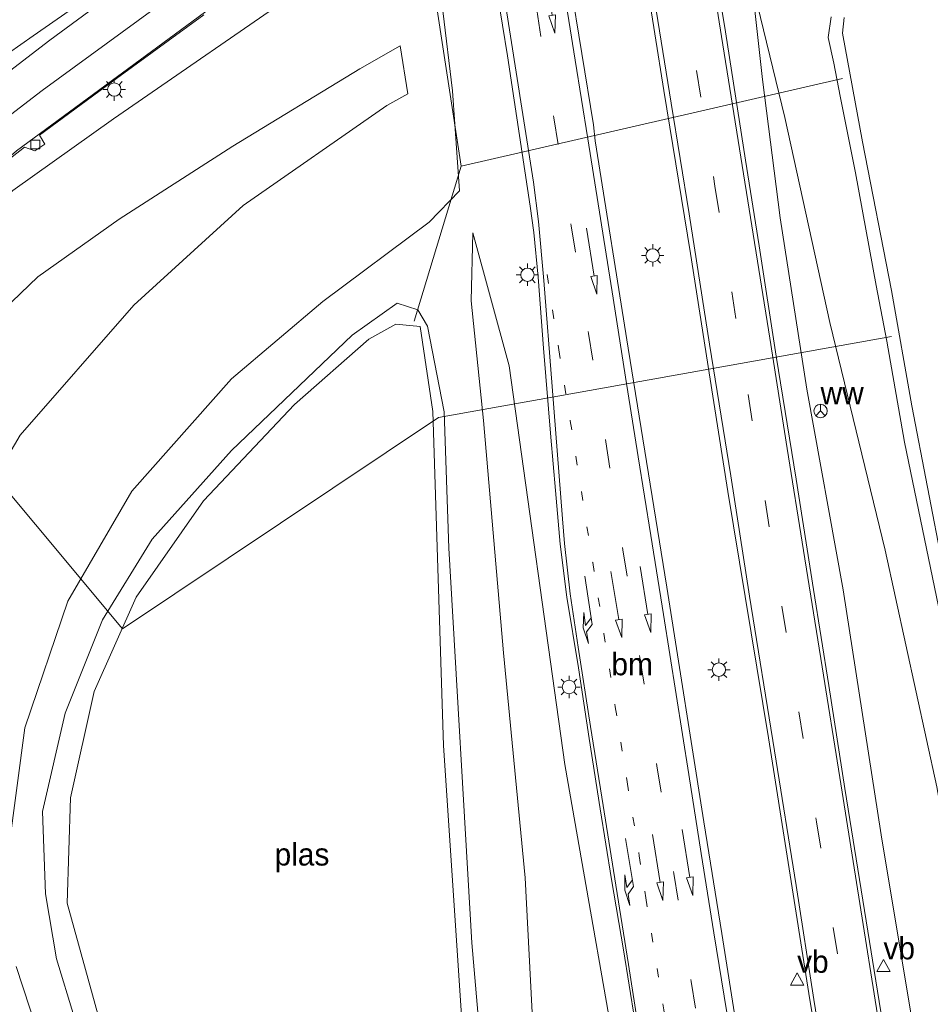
# Model space of a CAD drawing. Header units: millimetres. Extents: x 82463 to 85160, y 450000 to 452470.
# Tile 49 of 98: x 83817 to 83919, y 450965 to 451075. Entities that reach past the tile are written whole.
import ezdxf
from ezdxf.enums import TextEntityAlignment as Align

# ---------------------------------------------------------------- set-up
doc = ezdxf.new("R2010")
doc.units = ezdxf.units.MM
doc.linetypes.add('13strp', pattern=[4, 1, -3])
doc.linetypes.add('39strp', pattern=[12, 3, -9])
for name, color, linetype, lineweight in [('bw-bs-rona', 8, 'Continuous', 18), ('gr-bs-geleiderail', 213, 'geleiderail', 18), ('gw-bs-insteekwatergang', 93, 'Continuous', 18), ('gw-bs-kruinlijn', 93, 'Continuous', 18), ('gw-bs-teenlijn', 93, 'Continuous', 18), ('mk-b5-vlakmark', 8, 'Continuous', 18), ('mk-bs-13streep 0.45', 8, '13strp', 18), ('mk-bs-39streep 0.15', 8, '39strp', 18), ('mk-bs-pijlrd750', 8, 'Continuous', 18), ('mk-bs-pijlre750', 8, 'Continuous', 18), ('mk-bs-streep 0.15', 8, 'Continuous', 18), ('og-b5-water', 153, 'Continuous', 18), ('og-bs-terreinafscheiding', 253, 'Continuous', 18), ('wh-bs-duiker', 8, 'duiker', 18), ('wh-bs-kolk', 8, 'Continuous', 18), ('wh-bs-waterlijn', 133, 'Continuous', 18), ('wm-bs-lichtmast', 8, 'Continuous', 18), ('wm-bs-verkeersbord', 8, 'Continuous', 18)]:
    doc.layers.add(name, color=color, linetype=linetype, lineweight=lineweight)
doc.styles.add('rtw_iso', font='iso-rtw.shx')
doc.linetypes.add('duiker', pattern='A,0,-2,[15,RTW.shx,S=1,R=0,X=0,Y=0],-2', length=4)
doc.linetypes.add('geleiderail', pattern='A,2,-1,[175,RTW.shx,S=0.5,R=0,X=0,Y=0],-1', length=4)

# ---------------------------------------------------------------- blocks, each defined once
blk = doc.blocks.new('wegwijzer')
for q in [(-0.53, -0.53), (0, 0.75), (0.53, -0.53)]:
    blk.add_line((0, 0), q)
blk.add_circle((0, 0), 0.75)
blk = doc.blocks.new('dtbattr')
at = {"style": 'rtw_iso'}
blk.add_attdef('TAG', (0.59, 0.87), '', height=2.5, dxfattribs=at)
blk = doc.blocks.new('verkeersbord')
for p, q in [((0, 0.75), (-0.75, -0.625)), ((0.75, -0.625), (0, 0.75)), ((-0.75, -0.625), (0.75, -0.625))]:
    blk.add_line(p, q)
blk = doc.blocks.new('kolk')
blk.add_lwpolyline([(-0.5, -0.5), (0.5, -0.5), (0.5, 0.5), (-0.5, 0.5)], close=True)
blk = doc.blocks.new('pijl')
for p, q in [((0, 0, 0.1), (5.45, 0, 0.1)), ((7.5, 0, 0.1), (5.45, 0.375, 0.1)), ((5.45, 0.375, 0.1), (5.45, -0.375, 0.1)), ((5.45, -0.375, 0.1), (7.5, 0, 0.1))]:
    blk.add_line(p, q)
blk = doc.blocks.new('pijlr')
for p, q in [((0, 0, 0.1), (5.45, 0, 0.1)), ((5.45, -0.75, 0.1), (4.7, 0, 0.1)), ((6.2, -0.75, 0.1), (5.45, 0, 0.1)), ((4, -0.75, 0.1), (5.45, -0.75, 0.1)), ((5.7, -1.05, 0.1), (4, -0.75, 0.1)), ((7.5, -0.75, 0.1), (5.7, -1.05, 0.1)), ((7.5, -0.75, 0.1), (6.2, -0.75, 0.1))]:
    blk.add_line(p, q)
blk = doc.blocks.new('dtbattr-l')
at = {"style": 'rtw_iso'}
blk.add_attdef('TAG', (0, 0), '', height=2.5, dxfattribs=at)
blk = doc.blocks.new('dtbattr-r')
at = {"style": 'rtw_iso'}
blk.add_attdef('TAG', text='', height=2.5, dxfattribs=at).set_placement((0, 0), align=Align.MIDDLE_CENTER)
blk = doc.blocks.new('lantaarnpaal')
for p, q in [((0, 0.75), (0, 1.25)), ((-0.75, 0), (-1.25, 0)), ((-0.88, 0.88), (-0.53, 0.53)), ((0.53, 0.53), (0.88, 0.88)), ((0.75, 0), (1.25, 0)), ((-0.53, -0.53), (-0.88, -0.88)), ((0, -0.75), (0, -1.25)), ((0.53, -0.53), (0.88, -0.88))]:
    blk.add_line(p, q)
blk.add_circle((0, 0), 0.75)

msp = doc.modelspace()

# ---------------------------------------------------------------- linework, layer by layer
at = {"layer": 'gr-bs-geleiderail'}
msp.add_polyline3d([(83805.42, 451049.463, 3.877), (83811.885, 451056.224, 4.07), (83816.531, 451060.191, 3.992), (83847.488, 451083.002, 4.024), (83853.638, 451087.362, 3.892)], dxfattribs=at)
at = {"layer": 'gw-bs-insteekwatergang'}
for points in [[(83907.722, 451075.209, -3.748), (83907.394, 451072.909, -3.706), (83908.018, 451070.026, -3.683), (83908.724, 451066.314, -3.762), (83910.471, 451057.732, -3.799), (83912.747, 451045.138, -3.78), (83913.948, 451038.893, -3.785), (83915.933, 451027.578, -3.864), (83920.631, 451004.851, -3.776)], [(83859.167, 451043.161, -3.663), (83854.098, 451039.574, -3.672), (83840.588, 451026.654, -3.649), (83831.738, 451016.731, -3.358), (83826.148, 451007.669, -3.22), (83821.971, 450997.247, -3.206), (83819.441, 450986.211, -3.165), (83819.799, 450976.999, -3.165), (83821.022, 450969.739, -3.165), (83824.99, 450956.737, -3.211)], [(83870.427, 450937.838, -3.381), (83867.498, 450971.521, -3.428), (83864.951, 451015.693, -3.428), (83864.416, 451030.971, -3.497), (83862.555, 451040.584, -3.557), (83861.455, 451042.405, -3.557), (83859.167, 451043.161, -3.663)]]:
    msp.add_polyline3d(points, dxfattribs=at)
at = {"layer": 'gw-bs-kruinlijn'}
for points in [[(83850.813, 451083.506, 2.9), (83850.227, 451081.853, 3.007), (83849.156, 451078.836, 2.885), (83827.405, 451063.791, 3.074), (83816.136, 451055.775, 3.254), (83808.199, 451048.759, 3.439), (83800.203, 451040.215, 3.452), (83794.068, 451031.374, 3.572), (83789.195, 451021.816, 3.577), (83784.977, 451009.471, 3.531), (83783.055, 450998.812, 3.522), (83782.163, 450985.594, 3.466), (83783.452, 450971.881, 3.185), (83786.012, 450961.012, 2.996), (83788.406, 450955.064, 2.701), (83793.454, 450943.235, 2.433), (83801.728, 450930.719, 2.055), (83809.255, 450922.39, 1.742), (83816.479, 450916.052, 1.363), (83828.061, 450907.87, 0.889), (83840.998, 450902.389, 0.275)], [(83939.561, 450924.118, -0.564), (83938.599, 450924.251, -0.59), (83932.481, 450926.647, -0.729), (83926.901, 450930.56, -0.855), (83924.035, 450933.386, -0.916), (83922.246, 450936.051, -0.874), (83920.944, 450941.166, -0.953), (83917.673, 450957.374, -1.228), (83913.311, 450983.606, -1.568), (83909.069, 451011.054, -2.034), (83904.994, 451033.495, -2.569), (83902.017, 451052.686, -2.835), (83900.03, 451068.192, -3.138), (83898.823, 451079.329, -3.482)], [(83859.48, 451071.945, -0.578), (83860.328, 451066.591, -0.758), (83857.978, 451065.271, -0.693), (83841.903, 451054.076, -0.564), (83829.682, 451042.919, -0.297), (83816.954, 451028.365, -0.089), (83808.023, 451013.226, 0.045)], [(83811.266, 450941.096, 0.137), (83818.293, 450928.879, 0.105), (83828.055, 450917.427, -0.015), (83838.454, 450907.999, 0.045), (83848.083, 450902.527, 0.035), (83860.067, 450899.947, -0.177), (83872.981, 450900.196, -0.264), (83880.497, 450903.127, -0.444), (83885.328, 450907.656, -0.606), (83888.342, 450913.838, -0.776), (83889.311, 450921.76, -0.859), (83885.2, 450949.921, -1.288), (83877.931, 450991.489, -2.058), (83871.668, 451036.121, -2.847), (83867.619, 451051.007, -3.073)]]:
    msp.add_polyline3d(points, dxfattribs=at)
at = {"layer": 'gw-bs-teenlijn'}
for points in [[(83956.01, 451075.714, -3.771), (83954.824, 451046.618, -3.776), (83953.631, 451016.316, -3.752), (83952.695, 450989.29, -3.683), (83951.043, 450959.525, -3.589), (83950.129, 450941.251, -3.45), (83948.399, 450937.779, -3.501), (83946.436, 450936.008, -3.501), (83944.2, 450935.177, -3.552), (83940.436, 450935.741, -3.603), (83935.103, 450938.022, -3.655), (83931.653, 450940.118, -3.711), (83929.235, 450943.761, -3.738), (83926.816, 450951.845, -3.734), (83923.442, 450967.042, -3.566), (83919.565, 450988.982, -3.561), (83913.757, 451015.485, -3.548), (83907.582, 451040.971, -3.478), (83902.541, 451063.919, -3.557), (83898.823, 451079.329, -3.482)], [(83815.685, 450982.101, -2.98), (83817.482, 450995.585, -2.976), (83822.273, 451009.774, -2.953), (83829.455, 451022.105, -2.957), (83840.59, 451034.671, -2.98), (83850.843, 451043.325, -3.137), (83862.724, 451052.198, -3.34), (83866.117, 451055.724, -3.326), (83865.344, 451066.924, -3.4), (83864.261, 451075.875, -3.437)], [(83840.998, 450902.389, 0.275), (83829.503, 450910.204, 0.201), (83819.225, 450918.839, 0.151), (83811.639, 450927.493, 0.201), (83803.938, 450937.543, 0.238), (83797.657, 450948.555, 0.317), (83793.348, 450962.421, 0.418), (83790.307, 450975.43, 0.547), (83790.492, 450989.839, 0.598), (83792.904, 451004.127, 0.653), (83798.477, 451018.751, 0.695), (83804.327, 451029.867, 0.58), (83811.145, 451038.637, 0.598), (83818.912, 451046.095, 0.386), (83828.023, 451052.533, 0.068), (83840.755, 451060.713, -0.204), (83854.965, 451069.39, -0.37), (83859.48, 451071.945, -0.578)], [(83867.619, 451051.007, -3.073), (83867.42, 451043.419, -3.326), (83868.812, 451029.993, -3.381), (83871.049, 451003.982, -3.243), (83873.476, 450978.804, -3.068), (83874.929, 450950.763, -2.953), (83875.856, 450927.271, -2.953), (83875.174, 450920.153, -2.842), (83872.151, 450915.994, -2.787), (83868.52, 450913.747, -2.713), (83864.192, 450912.713, -2.75), (83854.933, 450914.633, -2.833), (83845.096, 450920.506, -2.833), (83835.393, 450929.614, -2.833), (83827.67, 450940.728, -2.897), (83821.118, 450954.765, -2.962), (83816.496, 450968.862, -2.962)]]:
    msp.add_polyline3d(points, dxfattribs=at)
at = {"layer": 'mk-b5-vlakmark'}
msp.add_polyline3d([(83807.117, 451062.137, 3.659), (83801.283, 451056.849, 3.827), (83799.044, 451059.501, 3.854), (83818.423, 451073.096, 3.589), (83832.312, 451082.779, 3.44), (83852.18, 451096.391, 3.375), (83852.246, 451095.979, 3.375), (83841.976, 451088.581, 3.342), (83830.817, 451080.379, 3.351), (83820.258, 451072.588, 3.435), (83812.8, 451066.878, 3.5)], close=True, dxfattribs=at)
at = {"layer": 'mk-bs-13streep 0.45'}
msp.add_polyline3d([(83875.933, 451046.347, -2.785), (83877.247, 451037.924, -2.639), (83878.529, 451029.955, -2.514), (83879.77, 451022.051, -2.377), (83881.034, 451014.101, -2.225), (83882.293, 451006.164, -2.09), (83883.567, 450997.925, -1.964), (83884.891, 450989.538, -1.842), (83886.246, 450981.267, -1.69), (83886.982, 450976.543, -1.6), (83888.999, 450964.001, -1.409), (83890.343, 450955.569, -1.289)], dxfattribs=at)
at = {"layer": 'mk-bs-39streep 0.15'}
for p, q in [((83886.989, 451104.737, -3.054), (83894.724, 451056.254, -2.644)), ((83874.774, 451075.979, -3.114), (83876.702, 451063.888, -2.962)), ((83876.702, 451063.888, -2.962), (83878.636, 451051.804, -2.773)), ((83894.724, 451056.254, -2.644), (83898.426, 451032.913, -2.229)), ((83878.636, 451051.804, -2.773), (83880.567, 451039.741, -2.59)), ((83880.567, 451039.741, -2.59), (83882.493, 451027.625, -2.401)), ((83898.426, 451032.913, -2.229), (83906.085, 450985.083, -1.456)), ((83882.493, 451027.625, -2.401), (83884.406, 451015.537, -2.176)), ((83884.406, 451015.537, -2.176), (83886.322, 451003.451, -1.946)), ((83886.322, 451003.451, -1.946), (83888.215, 450991.351, -1.757)), ((83888.215, 450991.351, -1.757), (83890.133, 450979.268, -1.546)), ((83906.085, 450985.083, -1.456), (83913.802, 450936.527, -0.617)), ((83890.133, 450979.268, -1.546), (83892.068, 450967.173, -1.35)), ((83892.068, 450967.173, -1.35), (83894.026, 450955.087, -1.179))]:
    msp.add_line(p, q, dxfattribs=at)
at = {"layer": 'mk-bs-streep 0.15'}
for points in [[(83922.022, 450906.49, -0.263), (83915.172, 450949.348, -0.93), (83908.697, 450990.047, -1.6), (83906.706, 451002.413, -1.773), (83904.642, 451015.443, -2.015), (83902.802, 451026.87, -2.173), (83900.868, 451039.227, -2.43), (83895.449, 451072.992, -2.942), (83893.006, 451088.561, -3.072), (83890.289, 451105.459, -3.128), (83878.411, 451184.825, -2.7), (83876.343, 451201.054, -2.513), (83874.138, 451216.562, -2.364), (83872.173, 451227.871, -2.262), (83870.144, 451237.423, -2.218), (83868.285, 451246.483, -2.092), (83864.652, 451262.702, -1.921), (83860.508, 451280.832, -1.759), (83856.395, 451298.098, -1.44), (83852.704, 451312.985, -1.283), (83849.139, 451327.801, -1.107), (83846.227, 451340.132, -1.08)], [(83784.655, 450947.465, 3.017), (83782.003, 450953.82, 3.16), (83779.493, 450961.856, 3.342), (83777.698, 450969.904, 3.477), (83776.605, 450978.253, 3.626), (83776.268, 450987.283, 3.729), (83776.707, 450995.924, 3.831), (83777.519, 451002.046, 3.901), (83778.907, 451009.085, 3.859), (83781.206, 451017.202, 3.887), (83784.199, 451025.026, 3.906), (83787.635, 451032.135, 3.873), (83791.647, 451038.996, 3.84), (83795.848, 451044.951, 3.803), (83801.716, 451051.761, 3.803), (83806.384, 451056.346, 3.71), (83812.432, 451061.615, 3.514), (83819.397, 451066.953, 3.44), (83835.516, 451078.751, 3.291), (83842.36, 451083.72, 3.286), (83852.989, 451091.326, 3.291)], [(83912.069, 450899.081, -0.058), (83913.43, 450903.319, -0.021), (83914.38, 450907.405, -0.096), (83914.543, 450909.843, -0.142), (83913.786, 450915.003, -0.203), (83911.836, 450927.31, -0.417), (83910.034, 450938.521, -0.562), (83908.105, 450950.783, -0.729), (83905.792, 450965.168, -0.976), (83903.799, 450977.949, -1.256), (83901.393, 450993.018, -1.526), (83898.604, 451010.319, -1.787), (83896.484, 451023.822, -2.043), (83894.128, 451038.553, -2.294), (83891.817, 451053.162, -2.509), (83889.807, 451065.521, -2.69), (83887.403, 451080.613, -2.867)], [(83877.642, 451079.287, -3.074), (83879.073, 451070.351, -2.966), (83880.484, 451061.534, -2.851), (83881.913, 451052.627, -2.709), (83883.325, 451043.705, -2.576), (83884.715, 451034.851, -2.415), (83886.129, 451025.93, -2.249), (83887.534, 451017.122, -2.097), (83888.949, 451008.265, -1.94), (83890.364, 450999.337, -1.781), (83891.785, 450990.373, -1.623), (83893.19, 450981.527, -1.46), (83894.602, 450972.648, -1.313), (83896.035, 450963.714, -1.186)], [(83871.189, 451077.082, -3.232), (83873.206, 451064.259, -3.065), (83874.403, 451056.709, -2.957), (83874.957, 451052.299, -2.886), (83875.563, 451045.687, -2.789), (83876.493, 451033.809, -2.613), (83877.638, 451019.009, -2.396), (83877.864, 451016.23, -2.354), (83878.52, 451010.59, -2.263), (83879.408, 451004.621, -2.162), (83880.807, 450995.737, -2.031), (83882.221, 450986.903, -1.871), (83883.64, 450977.975, -1.69), (83885.046, 450969.103, -1.556), (83886.032, 450962.85, -1.481), (83888.291, 450948.859, -1.237), (83889.987, 450938.34, -1.037), (83892.321, 450923.647, -0.809), (83893.178, 450917.963, -0.741), (83893.322, 450916.615, -0.717)]]:
    msp.add_polyline3d(points, dxfattribs=at)
at = {"layer": 'og-b5-water'}
msp.add_polyline3d([(83920.271, 451013.433, -4.717), (83916.741, 451031.644, -4.745), (83914.472, 451044.548, -4.735), (83911.252, 451061.198, -4.759), (83909.009, 451073.374, -4.726), (83909.17, 451075.137, -4.703)], dxfattribs=at)
msp.add_polyline3d([(83865.629, 450922.113, -4.493), (83861.036, 450921.628, -4.493), (83854.179, 450922.773, -4.493), (83846.281, 450928.467, -4.493), (83838.322, 450936.838, -4.493), (83830.555, 450948.482, -4.493), (83825.823, 450962.856, -4.493), (83822.226, 450975.943, -4.493), (83822.567, 450987.77, -4.493), (83825.222, 450999.648, -4.493), (83829.931, 451010.218, -4.493), (83837.461, 451021, -4.493), (83847.644, 451031.815, -4.493), (83855.978, 451039.124, -4.493), (83859.009, 451040.797, -4.493), (83861.712, 451040.535, -4.493), (83863.129, 451031.01, -4.493), (83864.337, 450993.631, -4.493), (83866.629, 450959.46, -4.493), (83868.628, 450928.781, -4.493), (83868.429, 450924.589, -4.493)], close=True, dxfattribs=at)
at = {"layer": 'og-bs-terreinafscheiding'}
for points in [[(83922.27, 450907.401, -0.343), (83920.59, 450917.668, -0.478), (83919.373, 450925.774, -0.571), (83917.42, 450938.105, -0.785), (83915.566, 450949.403, -0.981), (83913.289, 450963.805, -1.153), (83909.257, 450988.78, -1.61), (83907.467, 451000.34, -1.815), (83905.744, 451011.081, -1.978), (83903.796, 451023.451, -2.211), (83901.579, 451037.209, -2.439), (83899.674, 451049.557, -2.648), (83898.149, 451059.165, -2.807), (83895.916, 451073.526, -3.035), (83891.348, 451101.254, -3.17)], [(83907.716, 450895.484, -0.1), (83907.413, 450897.201, -0.128), (83905.938, 450906.988, -0.231), (83904.293, 450917.434, -0.375), (83902.593, 450928.03, -0.52), (83900.807, 450939.445, -0.664), (83897.141, 450962.131, -1.027), (83895.494, 450972.547, -1.242), (83893.49, 450985.068, -1.423), (83889.348, 451011.355, -1.866), (83884.991, 451038.105, -2.341), (83881.318, 451061.32, -2.754), (83881.117, 451063.117, -2.939), (83875.896, 451095.092, -3.127)], [(83886.981, 451079.682, -2.835), (83889.015, 451066.971, -2.723), (83891.976, 451048.691, -2.411), (83894.056, 451035.349, -2.215), (83896.175, 451022.047, -1.978), (83900.72, 450994.463, -1.591), (83905.228, 450965.832, -1.055), (83907.729, 450950.781, -0.776), (83909.367, 450939.535, -0.617), (83913.068, 450916.415, -0.254), (83914.021, 450910.698, -0.138), (83914.064, 450909.27, -0.184), (83913.592, 450905.675, -0.208), (83912.397, 450901.354, -0.119), (83911.053, 450897.854, -0.072), (83910.191, 450896.402, -0.1), (83909.452, 450895.827, -0.1), (83907.716, 450895.484, -0.1)], [(83885.759, 450962.822, -1.484), (83884.478, 450970.719, -1.581), (83883.155, 450978.609, -1.713), (83881.886, 450986.507, -1.882), (83880.633, 450994.409, -2.021), (83879.465, 451002.323, -2.144), (83878.159, 451010.216, -2.274), (83877.41, 451016.173, -2.368), (83876.858, 451022.149, -2.459), (83876.336, 451028.126, -2.553), (83875.518, 451038.092, -2.684), (83874.918, 451046.07, -2.805), (83874.445, 451051.048, -2.88), (83874.048, 451054.023, -2.936), (83873.147, 451059.955, -3.028), (83872.251, 451065.888, -3.096), (83871.506, 451070.832, -3.163), (83870.363, 451077.739, -3.249)], [(83837.507, 451075.43, 3.199), (83827.734, 451068.309, 3.323), (83819.108, 451061.962, 3.3), (83819.706, 451060.96, 3.3), (83818.579, 451060.186, 3.3), (83817.437, 451060.629, 3.475), (83812.408, 451056.698, 3.651)]]:
    msp.add_polyline3d(points, dxfattribs=at)
at = {"layer": 'wh-bs-duiker'}
for points in [[(83861.04, 451041.115, -4.06), (83866.325, 451058.469, -3.44), (83847.451, 451181.504, -4.106), (83826.474, 451237.952, -4.134)], [(83909.015, 451068.314, -4.093), (83866.325, 451058.469, -3.44)], [(83799.154, 451041.735, 3.477), (83828.393, 451006.687, -4.218), (83863.788, 451030.352, -3.855), (83914.464, 451039.398, -3.892)]]:
    msp.add_polyline3d(points, dxfattribs=at)
at = {"layer": 'wh-bs-waterlijn'}
for points in [[(83909.17, 451075.137, -4.703), (83909.009, 451073.374, -4.726), (83911.252, 451061.198, -4.759), (83914.472, 451044.548, -4.735), (83916.741, 451031.644, -4.745), (83920.271, 451013.433, -4.717)], [(83861.712, 451040.535, -4.493), (83859.009, 451040.797, -4.493), (83855.978, 451039.124, -4.493), (83847.644, 451031.815, -4.493), (83837.461, 451021, -4.493), (83829.931, 451010.218, -4.493), (83825.222, 450999.648, -4.493), (83822.567, 450987.77, -4.493), (83822.226, 450975.943, -4.493), (83825.823, 450962.856, -4.493), (83830.555, 450948.482, -4.493), (83838.322, 450936.838, -4.493), (83846.281, 450928.467, -4.493), (83854.179, 450922.773, -4.493), (83861.036, 450921.628, -4.493), (83865.629, 450922.113, -4.493), (83868.429, 450924.589, -4.493), (83868.628, 450928.781, -4.493), (83866.629, 450959.46, -4.493), (83864.337, 450993.631, -4.493), (83863.129, 451031.01, -4.493)], [(83863.129, 451031.01, -4.493), (83861.712, 451040.535, -4.493)]]:
    msp.add_polyline3d(points, dxfattribs=at)

# ---------------------------------------------------------------- block references
at = {"layer": 'bw-bs-rona'}
ref = msp.add_blockref('dtbattr', (83906.543, 451031.072, 2.9), dxfattribs=at)
ref.add_attrib('TAG', 'ww', dxfattribs={"layer": '0', "height": 2.5, "style": 'rtw_iso'}).set_placement((83906.543, 451031.072, 2.9), align=Align.BOTTOM_LEFT)
msp.add_blockref('wegwijzer', (83906.543, 451031.072, 2.9), dxfattribs=at)
at = {"layer": 'mk-bs-13streep 0.45'}
ref = msp.add_blockref('dtbattr-l', (83883.134261, 451000.723536, -2.006798), dxfattribs=at)
ref.add_attrib('TAG', 'bm', dxfattribs={"layer": '0', "height": 2.5, "style": 'rtw_iso'}).set_placement((83883.134261, 451000.723536, -2.006798), align=Align.BOTTOM_LEFT)
at = {"layer": 'mk-bs-pijlrd750'}
for p, rotation in [((83875.667, 451080.778, -3.131), 278.7), ((83880.35, 451051.555, -2.734), 278.8), ((83883.069, 451013.09, -2.168), 279.3), ((83886.334, 451013.666, -2.094), 279.2), ((83891.032, 450984.221, -1.575), 279.2), ((83887.73, 450983.66, -1.682), 279)]:
    msp.add_blockref('pijl', p, dxfattribs=dict(at, rotation=rotation))
at = {"layer": 'mk-bs-pijlre750'}
for p, rotation in [((83880.173, 451012.566, -2.233), 278.6), ((83884.724, 450983.217, -1.752), 279.4)]:
    msp.add_blockref('pijlr', p, dxfattribs=dict(at, rotation=rotation))
at = {"layer": 'og-b5-water'}
ref = msp.add_blockref('dtbattr-r', (83845.429688, 450979.421875, -4.493), dxfattribs=at)
ref.add_attrib('TAG', 'plas', dxfattribs={"layer": '0', "height": 2.5, "style": 'rtw_iso'}).set_placement((83845.429688, 450979.421875, -4.493), align=Align.BOTTOM_LEFT)
at = {"layer": 'wh-bs-kolk'}
msp.add_blockref('kolk', (83818.648, 451060.911, 3.18), dxfattribs=at)
at = {"layer": 'wm-bs-lichtmast'}
for p in [(83827.487, 451067.067, 3.379), (83887.75, 451048.485, -2.551), (83873.731, 451046.318, -2.765), (83895.165, 451002.103, -1.703), (83878.386, 451000.163, -2.229)]:
    msp.add_blockref('lantaarnpaal', p, dxfattribs=at)
at = {"layer": 'wm-bs-verkeersbord'}
ref = msp.add_blockref('dtbattr', (83913.581, 450968.915, -1.321), dxfattribs=at)
ref.add_attrib('TAG', 'vb', dxfattribs={"layer": '0', "height": 2.5, "style": 'rtw_iso'}).set_placement((83913.581, 450968.915, -1.321), align=Align.BOTTOM_LEFT)
ref = msp.add_blockref('dtbattr', (83903.917, 450967.412, -1.176), dxfattribs=at)
ref.add_attrib('TAG', 'vb', dxfattribs={"layer": '0', "height": 2.5, "style": 'rtw_iso'}).set_placement((83903.917, 450967.412, -1.176), align=Align.BOTTOM_LEFT)
for p in [(83913.581, 450968.915, -1.321), (83903.917, 450967.412, -1.176)]:
    msp.add_blockref('verkeersbord', p, dxfattribs=at)

doc.saveas('drawing.dxf')
